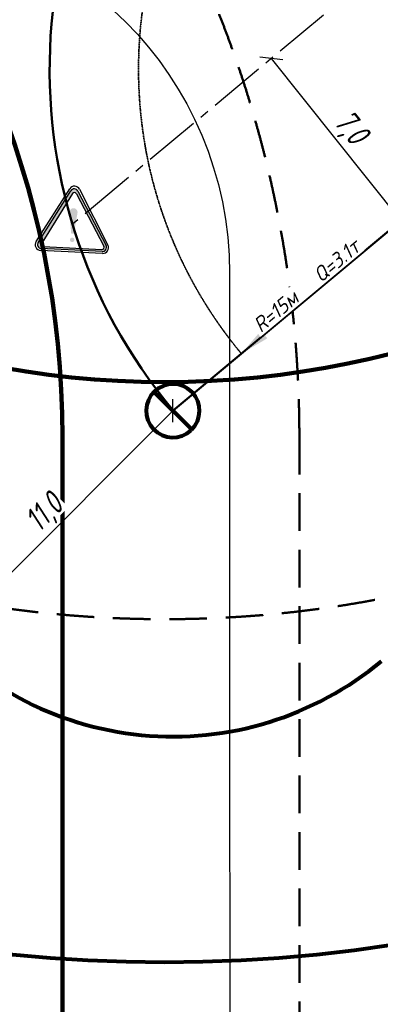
# Model space of a CAD drawing. Header units: millimetres. Extents: x 2204655785 to 2205143108, y 485765510 to 486291538.
# Tile 108 of 156: x 2205039162 to 2205051343, y 486152335 to 486185552. Entities that reach past the tile are written whole.
import ezdxf
from ezdxf.enums import TextEntityAlignment as Align
from ezdxf.lldxf.tags import DXFTag

# ---------------------------------------------------------------- set-up
doc = ezdxf.new("R2010")
doc.units = ezdxf.units.MM
for name, pattern in [('DASHED2', [9.524999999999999, 6.35, -3.175]), ('НЕВИДИМАЯX2', [19.049999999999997, 12.7, -6.35]), ('ОСЕВАЯ2', [28.575000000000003, 19.05, -3.175, 3.175, -3.175])]:
    doc.linetypes.add(name, pattern=pattern)
for name, color, linetype in [('ППР_Автокран СКАТ-40', 7, 'Continuous'), ('ППР_Автокран_Линия предупреждения', 1, 'Continuous'), ('ППР_Автокран_Опасная зона', 1, 'Continuous'), ('ППР_Автокран_Стрела', 7, 'Continuous'), ('ППР_Автокран_Стрела_15м', 7, 'Continuous'), ('ППР_Опасная зона от крана', 1, 'Continuous'), ('ППР_Разрез', 5, 'Continuous'), ('ППР_Стрела', 7, 'Continuous')]:
    doc.layers.add(name, color=color, linetype=linetype)
doc.styles.add('Без высоты', font='GOST_Common Italic.ttf', dxfattribs={"width": 0.8})
doc.styles.add('ППРк_М1-1', font='GOST_Common Italic.ttf', dxfattribs={"height": 800})
doc.styles.add('ППРк_М1-1кран', font='GOST_Common Italic.ttf', dxfattribs={"width": 0.8, "height": 600})
tags = doc.linetypes.add('опасная зона_Кран', pattern='A,30,-8,4,-8,30,-8,4,-8,30,-8,4,[230,Bbox.shx,S=2.5,R=0,X=0,Y=-10],-6', length=148).pattern_tags.tags
tags[24] = DXFTag(74, 5)
doc.dimstyles.new('Без высоты текста', dxfattribs={"dimtxt": 800, "dimasz": 550, "dimexe": 1.5, "dimexo": 0.675, "dimgap": 100, "dimtad": 1, "dimdec": 1, "dimlfac": 0.001, "dimzin": 1, "dimtxsty": 'Без высоты', "dimblk": 'OBLIQUE', "dimcen": 250, "dimclrd": 256, "dimclre": 256, "dimclrt": 256, "dimadec": 0, "dimazin": 0, "dimtfac": 1, "dimtdec": 1, "dimtmove": 0, "dimatfit": 3, "dimfxl": 1, "dimtfill": 1, "dimfrac": 2, "dimarcsym": 0})
doc.dimstyles.new('ППРк_М1-1', dxfattribs={"dimtxt": 800, "dimasz": 550, "dimexe": 1.5, "dimexo": 0.675, "dimgap": 100, "dimtad": 1, "dimdec": 1, "dimlfac": 0.001, "dimzin": 1, "dimtxsty": 'ППРк_М1-1', "dimblk": 'OBLIQUE', "dimcen": 250, "dimclrd": 256, "dimclre": 256, "dimclrt": 256, "dimadec": 0, "dimazin": 0, "dimtfac": 1, "dimtdec": 1, "dimtmove": 0, "dimatfit": 3, "dimfxl": 1, "dimtfill": 1, "dimfrac": 2, "dimarcsym": 0})

# ---------------------------------------------------------------- blocks, each defined once
blk = doc.blocks.new('*U397')
at = {"layer": 'ППР_Опасная зона от крана', "linetype": 'опасная зона_Кран', "lineweight": 80, "ltscale": 100}
blk.add_arc((135.0000000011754, -2.756905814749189e-12), 50270, 90, 270, dxfattribs=at)
at = {"layer": 'ППР_Стрела', "linetype": 'НЕВИДИМАЯX2', "lineweight": 50, "ltscale": 100}
blk.add_arc((135.000000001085, 8.731149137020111e-11), 38700, 90, 270, dxfattribs=at)
at = {"layer": 'ППР_Стрела', "linetype": 'Continuous', "lineweight": 100}
blk.add_arc((135.000000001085, 8.731149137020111e-11), 30700, 90, 270, dxfattribs=at)
at = {"style": 'ППРк_М1-1', "width": 0.8}
for tag, p, height, flags in [('ОПАСНАЯ_ЗОНА', (25480.86349566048, 21929.54864936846), 800, 1), ('ОТЛЕТ_ГРУЗА', (25413.71794504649, 20678.22478634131), 800, 1), ('Кол-во_элементов', (2695.658620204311, -1978.247657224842), 1200, 8)]:
    blk.add_attdef(tag, p, '', height=height, dxfattribs=dict(at, flags=flags))
at = {"style": 'ППРк_М1-1', "width": 0.8, "flags": 8}
blk.add_attdef('МАРКА_КРАНА', text='', height=1200, dxfattribs=at).set_placement((8837.500000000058, 818.1705151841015), align=Align.CENTER)
blk.add_attdef('ВЫСОТА', text='', height=1200, dxfattribs=at).set_placement((9134.892518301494, -8454.019769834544), align=Align.MIDDLE_CENTER)
at = {"layer": 'Defpoints', "style": 'ППРк_М1-1', "width": 0.8, "flags": 1}
for tag, p in [('МАКСИМАЛЬНАЯ_ДЛИНА_ГРУЗА', (25470.43245178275, 19233.21998733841)), ('ШИРИНА_ГРУЗА', (25397.00754551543, 17803.51326374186))]:
    blk.add_attdef(tag, p, '', height=800, dxfattribs=at)
at = {"layer": 'ППР_Разрез', "style": 'ППРк_М1-1кран', "width": 0.8, "flags": 8}
for tag, p in [('РАЗРЕЗ2', (-1027.850051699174, 55181.16719955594)), ('РАЗРЕЗ', (-1731.871232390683, -54129.29106883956))]:
    blk.add_attdef(tag, p, '', height=800, dxfattribs=at)
at = {"layer": 'ППР_Стрела', "style": 'ППРк_М1-1кран', "width": 0.8, "flags": 8}
for tag, p, rotation in [('ГАБАРИТ_СТРЕЛЫ', (-25019.84159903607, 21408.71984927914), 317), ('ВЫСОТА_КРЮКА_ГОРИЗ', (-19652.88990890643, 21607.87003767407), 317.0000000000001), ('ВЫСОТА_КРЮКА_НАКЛ', (-20393.31187930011, 20761.66356804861), 317.0000000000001), ('ВЫЛЕТ', (-16616.62940642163, 14016.80210689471), 317)]:
    blk.add_attdef(tag, p, '', height=800, rotation=rotation, dxfattribs=at)
blk = doc.blocks.new('*U420')
at = {"layer": 'ППР_Опасная зона от крана', "linetype": 'опасная зона_Кран', "lineweight": 80, "ltscale": 100}
blk.add_arc((135.0000000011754, -2.756905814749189e-12), 50270, 90, 270, dxfattribs=at)
at = {"layer": 'ППР_Стрела', "linetype": 'НЕВИДИМАЯX2', "lineweight": 50, "ltscale": 100}
blk.add_line((135.000000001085, 38700.00000000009), (29475.00000000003, 38700.00000000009), dxfattribs=at)
at = {"layer": 'ППР_Стрела', "linetype": 'Continuous', "lineweight": 100}
blk.add_line((135.0000000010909, 30700.00000000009), (29475.00000000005, 30700.00000000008), dxfattribs=at)
at = {"layer": 'ППР_Стрела', "linetype": 'НЕВИДИМАЯX2', "lineweight": 50, "ltscale": 100}
blk.add_arc((135.000000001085, 8.731149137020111e-11), 38700, 90, 270, dxfattribs=at)
at = {"layer": 'ППР_Стрела', "linetype": 'Continuous', "lineweight": 100}
blk.add_arc((135.000000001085, 8.731149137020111e-11), 30700, 90, 270, dxfattribs=at)
at = {"style": 'ППРк_М1-1', "width": 0.8}
for tag, p, height, flags in [('ОПАСНАЯ_ЗОНА', (25480.86349566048, 21929.54864936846), 800, 1), ('ОТЛЕТ_ГРУЗА', (25413.71794504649, 20678.22478634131), 800, 1), ('Кол-во_элементов', (2695.658620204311, -1978.247657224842), 1200, 8)]:
    blk.add_attdef(tag, p, '', height=height, dxfattribs=dict(at, flags=flags))
at = {"style": 'ППРк_М1-1', "width": 0.8, "flags": 8}
blk.add_attdef('МАРКА_КРАНА', text='', height=1200, dxfattribs=at).set_placement((8837.500000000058, 818.1705151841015), align=Align.CENTER)
blk.add_attdef('ВЫСОТА', text='', height=1200, dxfattribs=at).set_placement((9134.892518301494, -8454.019769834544), align=Align.MIDDLE_CENTER)
at = {"layer": 'Defpoints', "style": 'ППРк_М1-1', "width": 0.8, "flags": 1}
for tag, p in [('МАКСИМАЛЬНАЯ_ДЛИНА_ГРУЗА', (25470.43245178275, 19233.21998733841)), ('ШИРИНА_ГРУЗА', (25397.00754551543, 17803.51326374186))]:
    blk.add_attdef(tag, p, '', height=800, dxfattribs=at)
at = {"layer": 'ППР_Разрез', "style": 'ППРк_М1-1кран', "width": 0.8, "flags": 8}
for tag, p in [('РАЗРЕЗ2', (-1027.850051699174, 55181.16719955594)), ('РАЗРЕЗ', (-1731.871232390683, -54129.29106883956))]:
    blk.add_attdef(tag, p, '', height=800, dxfattribs=at)
at = {"layer": 'ППР_Стрела', "style": 'ППРк_М1-1кран', "width": 0.8, "flags": 8}
for tag, p, rotation in [('ГАБАРИТ_СТРЕЛЫ', (-25019.84159903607, 21408.71984927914), 317), ('ВЫСОТА_КРЮКА_ГОРИЗ', (-19652.88990890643, 21607.87003767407), 317.0000000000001), ('ВЫСОТА_КРЮКА_НАКЛ', (-20393.31187930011, 20761.66356804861), 317.0000000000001), ('ВЫЛЕТ', (-16616.62940642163, 14016.80210689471), 317)]:
    blk.add_attdef(tag, p, '', height=800, rotation=rotation, dxfattribs=at)
blk = doc.blocks.new('*D769')
at = {"layer": 'Defpoints', "color": 0, "transparency": 16777216}
for p in [(-4.370690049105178, 4.645508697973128), (-4.370714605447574, 4.64490625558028), (-661.4483789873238, -2160.967156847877), (-13835.48064745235, -11514.14044040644), (13742.0109844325, -11616.83697495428)]:
    blk.add_point(p, dxfattribs=at)
at = {"layer": 'ППР_Автокран_Стрела', "lineweight": -2, "transparency": 16777216}
blk.add_arc((-4.370343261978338, 4.645215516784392), 2263.10152056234, 233.7471633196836, 305.8290619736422, dxfattribs=at)
at = {"layer": 'ППР_Автокран_Стрела', "transparency": 16777216}
for points in [[(-1405.442348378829, -1887.141209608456), (-1279.866579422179, -1753.567868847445), (-1743.374486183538, -1443.627232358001)], [(1258.086915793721, -1762.953598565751), (1382.671315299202, -1897.452068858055), (1723.874526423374, -1456.449635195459)]]:
    blk.add_solid(points, dxfattribs=at)
at = {"layer": 'ППР_Автокран_Стрела', "transparency": 16777216, "insert": (-7.961838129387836, -1758.452647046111), "char_height": 600, "width": 533.0277023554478, "attachment_point": 5, "rotation": 359.88328656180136, "style": 'Без высоты', "bg_fill": 3, "box_fill_scale": 1.1, "bg_fill_color": 256, "bg_fill_true_color": 13158600, "bg_fill_transparency": 0}
blk.add_mtext('100°', dxfattribs=at)
blk = doc.blocks.new('*D780')
at = {"layer": 'Defpoints', "color": 0, "transparency": 16777216}
blk.add_point((-0.9264724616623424, 2.211922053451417), dxfattribs=at)
at = {"layer": 'ППР_Автокран_Стрела_15м', "lineweight": -2, "transparency": 16777216}
for p, q in [((-0.9264724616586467, 2.211922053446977), (-10758.25381715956, -8952.368330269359)), ((-0.494628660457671, 1.693138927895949), (0.03318042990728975, 1.059070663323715)), ((-11527.25325437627, -9591.618141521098), (-11527.78106346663, -9590.984073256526))]:
    blk.add_line(p, q, dxfattribs=at)
at = {"layer": 'ППР_Автокран_Стрела_15м', "transparency": 16777216}
blk.add_solid([(-10864.88191622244, -8824.273731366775), (-10651.62571809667, -9080.462929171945), (-11526.82141057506, -9592.13692464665)], dxfattribs=at)
at = {"layer": 'ППР_Автокран_Стрела_15м', "transparency": 16777216, "insert": (-9330.672331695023, -7307.893604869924), "char_height": 800, "attachment_point": 5, "rotation": 39.77456632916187, "style": 'ППРк_М1-1', "bg_fill": 3, "box_fill_scale": 1.1, "bg_fill_color": 256, "bg_fill_true_color": 13158600, "bg_fill_transparency": 0}
blk.add_mtext('{\\H0.625x;R=15м   Q=3.1т}', dxfattribs=at)
at = {"layer": 'Defpoints', "color": 0, "transparency": 16777216}
for p in [(-11526.82141057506, -9592.136924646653), (-11526.82141057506, -9592.13692464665)]:
    blk.add_point(p, dxfattribs=at)
blk = doc.blocks.new('_None')
blk = doc.blocks.new('*U486')
at = {"layer": 'ППР_Стрела', "linetype": 'Continuous', "lineweight": 80, "ltscale": 0.5}
blk.add_lwpolyline([(625.8815920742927, -646.739694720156, 304.8605069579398), (617.3422800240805, -654.8958003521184, 304.8605069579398)], format="xyb", dxfattribs=at)
blk.add_lwpolyline([(-636.3961030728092, 636.3961030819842), (650.0000000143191, -650.0000000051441)], dxfattribs=at)
at = {"layer": 'ППР_Стрела', "style": 'ППРк_М1-1', "width": 0.8, "flags": 8}
blk.add_attdef('ОБОЗНАЧЕНИЕ', (-1845.372935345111, -329.9781037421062), '', height=1200, dxfattribs=at)
blk = doc.blocks.new('ЗнакПредупрежд')
h = blk.add_hatch(color=1)
h.dxf.hatch_style = 1
h.paths.add_polyline_path([(2.95152559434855, 4.491527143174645, 0.5799740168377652), (2.430742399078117, 4.488755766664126), (0.2156437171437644, 0.568772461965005, 0.5698800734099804), (0.4290652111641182, 0.1350967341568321), (4.954344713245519, 0.1350952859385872, 0.5778138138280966), (5.21394353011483, 0.5854563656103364)])
h.paths.add_polyline_path([(2.845231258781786, 4.291559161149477), (5.056361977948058, 0.5339450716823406, -0.5801127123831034), (4.918464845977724, 0.292800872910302), (0.6262696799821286, 0.2928004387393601, -0.5714245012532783), (0.4863018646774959, 0.5303182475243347), (2.567366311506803, 4.28793277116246, -0.5805364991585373)], flags=16)
h = blk.add_hatch(color=1)
edge = h.paths.add_edge_path()
edge.add_arc((2.700951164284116, 2.919766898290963), 0.300769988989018, 348.7337805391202, 546.3960446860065)
edge.add_line((2.402053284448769, 2.886261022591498), (2.402970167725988, 2.867585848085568))
edge.add_line((2.402970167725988, 2.867585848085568), (2.609782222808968, 1.344658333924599))
edge.add_line((2.609782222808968, 1.344658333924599), (2.807055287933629, 1.344658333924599))
edge.add_line((2.807055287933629, 1.344658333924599), (2.995925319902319, 2.861006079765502))
edge = h.paths.add_edge_path()
edge.add_arc((2.700125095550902, 0.8863015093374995), 0.1624763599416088, 0, 360)
at = {"color": 3}
for p, q in [((0.0490558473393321, 0.6288955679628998), (2.340675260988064, 4.63158958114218)), ((3.06994688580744, 4.631081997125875), (5.354173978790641, 0.6283879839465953)), ((4.989393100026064, 0.0002175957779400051), (0.4135465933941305, 0.0002175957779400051))]:
    blk.add_line(p, q, dxfattribs=at)
at = {"color": 1}
for p, q in [((0.2156437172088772, 0.5687724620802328), (2.430742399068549, 4.488755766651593)), ((2.951525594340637, 4.491527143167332), (5.213943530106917, 0.5854563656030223)), ((2.567366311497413, 4.287932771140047), (0.4863018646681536, 0.5303182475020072)), ((2.845231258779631, 4.291559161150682), (5.05636197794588, 0.5339450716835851)), ((4.955276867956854, 0.1350967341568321), (0.4290652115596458, 0.1350967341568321)), ((0.6264979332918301, 0.2928008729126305), (4.918464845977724, 0.2928008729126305))]:
    blk.add_line(p, q, dxfattribs=at)
at = {"color": 3}
for centre, start, end in [((2.705166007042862, 4.422911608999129), 29.71221096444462, 150.2080316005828), ((0.4135465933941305, 0.4202175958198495), 150.2080316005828, 270), ((4.989393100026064, 0.4202175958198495), 270, 29.71221096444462)]:
    blk.add_arc(centre, 0.42, start, end, dxfattribs=at)
at = {"color": 1}
for centre, radius, start, end in [((2.691926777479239, 4.341166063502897), 0.3, 30.07966146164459, 150.5301380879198), ((2.707334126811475, 4.210414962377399), 0.16, 30.47426103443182, 151.0211780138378), ((0.4508173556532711, 0.4151540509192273), 0.2809007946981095, 146.8469198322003, 265.5587345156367), ((0.6262696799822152, 0.4528004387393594), 0.16, 151.0211780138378, 270.2179663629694), ((4.918464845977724, 0.4528008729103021), 0.16, 270, 30.47426103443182), ((4.954344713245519, 0.435095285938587), 0.3, 270.178028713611, 30.07966146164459)]:
    blk.add_arc(centre, radius, start, end, dxfattribs=at)
blk = doc.blocks.new('_Oblique')
at = {"color": 0, "linetype": 'ByBlock', "lineweight": -2}
blk.add_line((-0.5, -0.5), (0.5, 0.5), dxfattribs=at)
blk = doc.blocks.new('*D782')
at = {"layer": 'Defpoints', "color": 0, "transparency": 16777216}
for p in [(-10512.6690903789, 362.8379423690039), (-10510.32609953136, 364.711546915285), (-6137.716609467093, -5103.349488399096)]:
    blk.add_point(p, dxfattribs=at)
at = {"layer": 'ППР_Автокран_Линия предупреждения', "lineweight": -2, "transparency": 16777216}
for p, q in [((-10510.85327246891, 364.2899858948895), (-10513.84058579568, 361.9011401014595)), ((-6140.059600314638, -5105.223092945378), (-10512.6690903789, 362.8379423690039)), ((-6138.243782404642, -5103.771049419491), (-6141.231095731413, -5106.159895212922))]:
    blk.add_line(p, q, dxfattribs=at)
at = {"layer": 'ППР_Автокран_Линия предупреждения', "lineweight": -2, "transparency": 16777216, "xscale": 550, "yscale": 550, "zscale": 550}
for p, rotation in [((-10512.6690903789, 362.8379423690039), 128.6480544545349), ((-6140.059600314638, -5105.223092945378), 308.6480544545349)]:
    blk.add_blockref('_Oblique', p, dxfattribs=dict(at, rotation=rotation))
at = {"layer": 'ППР_Автокран_Линия предупреждения', "transparency": 16777216, "insert": (-7873.386117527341, -2008.962365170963), "char_height": 800, "attachment_point": 5, "rotation": 308.64805445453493, "style": 'Без высоты', "bg_fill": 3, "box_fill_scale": 1.1, "bg_fill_color": 256, "bg_fill_true_color": 13158600, "bg_fill_transparency": 0}
blk.add_mtext('7,0', dxfattribs=at)
blk = doc.blocks.new('*D774')
at = {"layer": 'Defpoints', "color": 0, "transparency": 16777216}
for p in [(-13842.28259591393, -11520.94238887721), (-21613.98060634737, -19292.64039931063), (-21613.98060634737, -19292.64039931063)]:
    blk.add_point(p, dxfattribs=at)
at = {"layer": 'ППР_Автокран_Опасная зона', "lineweight": -2, "transparency": 16777216}
for p, q in [((-13842.28259591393, -11520.94238887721), (-21613.98060634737, -19292.64039931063)), ((-13842.75989299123, -11520.46509179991), (-13843.34325608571, -11519.88172870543)), ((-21614.45790342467, -19292.16310223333), (-21615.04126651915, -19291.57973913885))]:
    blk.add_line(p, q, dxfattribs=at)
at = {"layer": 'ППР_Автокран_Опасная зона', "lineweight": -2, "transparency": 16777216, "xscale": 550, "yscale": 550, "zscale": 550}
for p, rotation in [((-13842.28259591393, -11520.94238887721), 44.99999999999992), ((-21613.98060634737, -19292.64039931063), 224.9999999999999)]:
    blk.add_blockref('_Oblique', p, dxfattribs=dict(at, rotation=rotation))
at = {"layer": 'ППР_Автокран_Опасная зона', "transparency": 16777216, "insert": (-18138.25353421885, -14996.66946100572), "char_height": 800, "attachment_point": 5, "rotation": 44.99999999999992, "style": 'Без высоты', "bg_fill": 3, "box_fill_scale": 1.1, "bg_fill_color": 256, "bg_fill_true_color": 13158600, "bg_fill_transparency": 0}
blk.add_mtext('11,0', dxfattribs=at)
blk = doc.blocks.new('*U778')
at = {"layer": 'ППР_Автокран_Линия предупреждения', "color": 1, "linetype": 'ОСЕВАЯ2', "ltscale": 100}
blk.add_line((29.42255829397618, 9142.433665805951), (-17226.21057030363, -5228.35327711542), dxfattribs=at)
at = {"layer": 'ППР_Автокран_Опасная зона', "color": 1, "linetype": 'опасная зона_Кран', "lineweight": 80, "ltscale": 100}
for centre, radius, start, end in [((-3.648832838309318, 4.558646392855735), 29000, 319.7885373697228, 219.7881119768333), ((-13835.83569204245, -11514.43612762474), 11000, 219.1198604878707, 309.7881119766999)]:
    blk.add_arc(centre, radius, start, end, dxfattribs=at)
at = {"layer": 'ППР_Автокран_Стрела', "lineweight": 50}
blk.add_line((-4.370714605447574, 4.644906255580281), (-13835.48064745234, -11514.14044040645), dxfattribs=at)
blk.add_arc((-3.648832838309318, 4.558646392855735), 18000, 319.7868410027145, 219.7864304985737, dxfattribs=at)
at = {"layer": 'ППР_Автокран_Стрела_15м', "linetype": 'DASHED2', "lineweight": 35}
blk.add_arc((0.2172133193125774, 1.421839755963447), 15000, 319.786202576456, 219.7674369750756, dxfattribs=at)
at = {"layer": 'ППР_Автокран_Линия предупреждения', "color": 1, "xscale": 458.3504657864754, "yscale": 458.3504657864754, "zscale": 458.3504657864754, "rotation": 357.2186560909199}
blk.add_blockref('ЗнакПредупрежд', (-18498.48048953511, -6102.176522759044), dxfattribs=at)
at = {"layer": 'ППР_Автокран_Стрела'}
dim = blk.add_angular_dim_2l(base=(-661.4483789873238, -2160.967156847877), line1=((-4.370690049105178, 4.645508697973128), (13742.0109844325, -11616.83697495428)), line2=((-4.370714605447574, 4.644906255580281), (-13835.48064745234, -11514.14044040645)), dimstyle='Без высоты текста', override={"dimtxt": 600, "dimgap": 200, "dimsah": 1}, dxfattribs=at)
dim.commit()
dim.dimension.update_dxf_attribs({"geometry": '*D769', "text_midpoint": (-8.980354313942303, -2258.451609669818), "dimtype": 130})
blk.add_blockref('*U486', (-13842.28259591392, -11520.94238887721), dxfattribs=at)
at = {"layer": 'ППР_Автокран_Стрела_15м'}
dim = blk.add_linear_dim(base=(-11526.82141057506, -9592.13692464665), p1=(-0.9264724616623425, 2.211922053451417), p2=(-11526.82141057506, -9592.136924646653), angle=219.7745663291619, text='{\\H0.625x;R=15м   Q=3.1т}', dimstyle='ППРк_М1-1', override={"dimasz": 1000, "dimblk1": 'None', "dimsah": 1}, dxfattribs=at)
dim.commit()
dim.dimension.update_dxf_attribs({"geometry": '*D780', "text_midpoint": (-9106.389818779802, -7577.328948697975), "dimtype": 161})
at = {"layer": 'ППР_Автокран_Линия предупреждения'}
dim = blk.add_aligned_dim(p1=(-6137.716609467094, -5103.349488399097), p2=(-10510.32609953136, 364.711546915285), distance=3.00000001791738, dimstyle='Без высоты текста', dxfattribs=at)
dim.commit()
dim.dimension.update_dxf_attribs({"geometry": '*D782', "text_midpoint": (-7873.386117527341, -2008.962365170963)})
at = {"layer": 'ППР_Автокран_Опасная зона'}
dim = blk.add_aligned_dim(p1=(-13842.28259591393, -11520.94238887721), p2=(-21613.98060634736, -19292.64039931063), distance=-7.456789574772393e-12, dimstyle='Без высоты текста', dxfattribs=at)
dim.commit()
dim.dimension.update_dxf_attribs({"geometry": '*D774', "text_midpoint": (-18138.25353421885, -14996.66946100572)})

msp = doc.modelspace()

# ---------------------------------------------------------------- linework, layer by layer
at = {"color": 3}
msp.add_lwpolyline([(2205022661.59941, 486188993.7961127), (2205034256.595603, 486188990.6323652, -0.4140990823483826), (2205046253.321266, 486176992.0490583), (2205046258.088858, 486136595.7585381, -0.414248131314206), (2205034258.088896, 486124594.3422917), (2205022658.324951, 486124594.3423355, -0.4142135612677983), (2205010658.324996, 486136594.3423355), (2205010658.324996, 486139894.3380539), (2205008258.330106, 486139894.338063), (2205008258.315302, 486169194.3380625), (2205010658.325126, 486169194.3380535), (2205010658.325156, 486176993.7966047, -0.4142934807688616)], format="xyb", close=True, dxfattribs=at)

# ---------------------------------------------------------------- next in the draw order: block references
at = {"rotation": 90}
msp.add_blockref('*U397', (2205044055.750412, 486203892.3385773), dxfattribs=at)

# ---------------------------------------------------------------- next in the draw order: block references
at = {"rotation": 270}
msp.add_blockref('*U420', (2205009908.325097, 486171614.6620077), dxfattribs=at)

# ---------------------------------------------------------------- next in the draw order: block references
at = {"layer": 'ППР_Автокран СКАТ-40'}
msp.add_blockref('*U778', (2205058176.676041, 486183881.7578179), dxfattribs=at)

doc.saveas('drawing.dxf')
